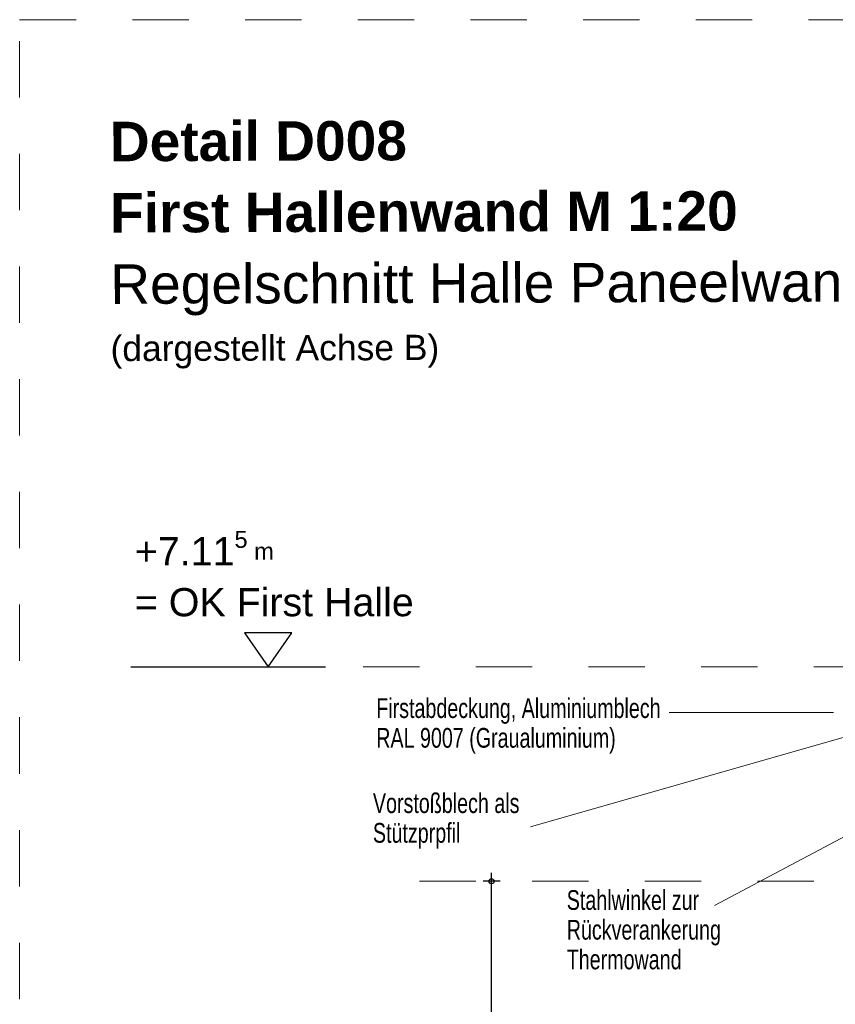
# Model space of a CAD drawing. Header units: metres. Extents: x 1316.5 to 1415.3, y -94.1 to -52.
# Tile 10 of 256: x 1316.5 to 1318, y -55.7 to -54. Entities that reach past the tile are written whole.
import ezdxf

# ---------------------------------------------------------------- set-up
doc = ezdxf.new("R2010")
doc.units = ezdxf.units.M
doc.header["$PDMODE"] = 65
for name, pattern in [('AUSGEZOGEN', [0]), ('PUNKT2_S9', [0.0015, 0, -0.0015]), ('STRICHLINIE_S4', [0.008, 0.006, -0.002]), ('STRICHPUNKT2_S5', [0.1, 0.07, -0.01, 0.01, -0.01])]:
    doc.linetypes.add(name, pattern=pattern)
for name, color, linetype, lineweight in [('XR$7$Maßlinie 1_50', 7, 'AUSGEZOGEN', 25), ('XR$7$Text 1_100', 3, 'AUSGEZOGEN', 18), ('XR$7$Text 1_50', 3, 'AUSGEZOGEN', 18), ('XR$7$Wand', 1, 'AUSGEZOGEN', 50), ('XR$7$Wand Mauerwerk tr_1', 42, 'AUSGEZOGEN', 18)]:
    doc.layers.add(name, color=color, linetype=linetype, lineweight=lineweight)
doc.styles.add('ARIAL', font='arial.ttf')
doc.dimstyles.new('DIMSTYLE_27', dxfattribs={"dimtxt": 0.04, "dimasz": 0.03, "dimexe": 0, "dimexo": 1e-06, "dimgap": 0.02, "dimtad": 2, "dimrnd": 0.005, "dimzin": 4, "dimdsep": 46, "dimtxsty": 'ARIAL', "dimblk1": 'ALL_ML_KREIS', "dimblk2": 'ALL_ML_KREIS', "dimsah": 1, "dimcen": 0, "dimse1": 1, "dimse2": 1, "dimclrd": 7, "dimclre": 7, "dimclrt": 7, "dimadec": 0, "dimazin": 0, "dimtfac": 1, "dimtdec": 0, "dimtix": 1, "dimtmove": 2, "dimatfit": 3, "dimfxl": 0, "dimtzin": 0, "dimlwd": 0, "dimlwe": 25, "dimarcsym": 0})

# ---------------------------------------------------------------- blocks, each defined once
blk = doc.blocks.new('NSY144')
at = {"color": 0, "linetype": 'ByBlock', "lineweight": -2}
for p, q in [((0.007, 0.01), (-0.007, 0.01)), ((-0.007, 0.01), (0, 0)), ((0, 0), (0.007, 0.01))]:
    blk.add_line(p, q, dxfattribs=at)
blk = doc.blocks.new('ALL_ML_KREIS')
at = {"color": 0, "linetype": 'ByBlock', "lineweight": -2}
for p, q in [((-1, 0), (0.5, 0)), ((0, -0.5), (0, 0.5))]:
    blk.add_line(p, q, dxfattribs=at)
blk.add_circle((0, 0), 0.15, dxfattribs=at)
blk = doc.blocks.new('*D583')
at = {"layer": 'DEFPOINTS', "color": 7, "linetype": 'AUSGEZOGEN', "lineweight": 25, "transparency": 33554687}
for p in [(1318.3417, -55.4923), (1317.3698, -56.7023), (1318.3417, -56.7023)]:
    blk.add_point(p, dxfattribs=at)
at = {"layer": 'XR$7$Maßlinie 1_50', "color": 7, "linetype": 'AUSGEZOGEN', "lineweight": -2, "transparency": 33554687}
blk.add_line((1317.3698, -56.7023), (1317.3698, -55.4923), dxfattribs=at)
at = {"layer": 'XR$7$Maßlinie 1_50', "color": 7, "linetype": 'AUSGEZOGEN', "lineweight": 25, "transparency": 33554687, "xscale": 0.03, "yscale": 0.03, "zscale": 0.03}
for p, rotation in [((1317.3698, -55.4923), 90), ((1317.3698, -56.7023), 270)]:
    blk.add_blockref('ALL_ML_KREIS', p, dxfattribs=dict(at, rotation=rotation))
at = {"layer": 'XR$7$Maßlinie 1_50', "color": 7, "linetype": 'AUSGEZOGEN', "lineweight": 25, "transparency": 33554687, "insert": (1317.3398, -56.0906), "char_height": 0.04, "width": 0.16, "attachment_point": 5, "rotation": 90, "style": 'ARIAL'}
blk.add_mtext('\\A1;{\\A1;{1.21\\H0.026400;\\S^ ;}}', dxfattribs=at)

msp = doc.modelspace()

# ---------------------------------------------------------------- linework, layer by layer
at = {"layer": 'XR$7$Maßlinie 1_50', "color": 3, "linetype": 'STRICHPUNKT2_S5', "lineweight": 25, "transparency": 33554687}
msp.add_line((1316.7294, -55.1116), (1316.9572, -55.1116), dxfattribs=at)
at = {"layer": 'XR$7$Maßlinie 1_50', "color": 3, "linetype": 'STRICHPUNKT2_S5', "lineweight": 13, "transparency": 33554687}
msp.add_line((1318.0417, -55.1116), (1317.0753, -55.1116), dxfattribs=at)
at = {"layer": 'XR$7$Text 1_100', "color": 3, "linetype": 'AUSGEZOGEN', "lineweight": 25, "transparency": 33554687}
msp.add_line((1316.7909, -55.1116), (1317.0753, -55.1116), dxfattribs=at)
at = {"layer": 'XR$7$Wand', "color": 3, "linetype": 'AUSGEZOGEN', "lineweight": 13, "transparency": 33554687}
for p, q in [((1317.6847, -55.1927), (1317.9767, -55.1927)), ((1317.4389, -55.3954), (1317.9997, -55.2352)), ((1317.7653, -55.5354), (1318.1942, -55.3078))]:
    msp.add_line(p, q, dxfattribs=at)
at = {"layer": 'XR$7$Wand Mauerwerk tr_1', "color": 4, "linetype": 'PUNKT2_S9', "lineweight": 13, "transparency": 33554687}
msp.add_line((1318.3417, -55.4923), (1317.1677, -55.4923), dxfattribs=at)
at = {"layer": 'XR$7$Wand Mauerwerk tr_1', "color": 7, "linetype": 'STRICHLINIE_S4', "lineweight": 18, "transparency": 33554687}
msp.add_lwpolyline([(1316.5323, -53.9635), (1319.8726, -53.9635), (1319.8726, -57.5013), (1316.5323, -57.5013), (1316.5323, -53.9635)], close=True, dxfattribs=at)

# ---------------------------------------------------------------- block references
at = {"layer": 'XR$7$Text 1_100', "color": 3, "linetype": 'AUSGEZOGEN', "lineweight": 25, "transparency": 33554687, "xscale": 5.999999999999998, "yscale": 5.999999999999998, "zscale": 5.999999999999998}
msp.add_blockref('NSY144', (1316.9731, -55.1116), dxfattribs=at)

# ---------------------------------------------------------------- texts
at = {"layer": 'XR$7$Text 1_100', "color": 3, "linetype": 'AUSGEZOGEN', "lineweight": 18, "transparency": 33554687, "attachment_point": 1, "style": 'ARIAL'}
for s, insert, char_height, width, line_spacing_factor in [('\\A1;{\\fArial|i0|b0;\\H0.050000;\\W1.000000;\\C3;+7.11\\fArial|i0|b0;\\H0.600000x;\\S5^ ;\\fArial|i0|b0; m}\\P{\\fArial|i0|b0;\\H0.050000;\\W1.000000;\\C3;= OK First Halle}\\P', (1316.7368, -54.8706), 0.05, 0.518924, 1.084337), ('\\A1;{\\fArial|i0|b0;\\H0.035000;\\W0.714286;\\C3;Vorstoßblech als}\\P{\\fArial|i0|b0;\\H0.035000;\\W0.714286;\\C3;Stützprpfil}\\P', (1317.1592, -55.3361), 0.035, 0.273798, 0.903614), ('\\A1;{\\fArial|i0|b0;\\H0.035000;\\W0.714286;\\C3;Stahlwinkel zur}\\P{\\fArial|i0|b0;\\H0.035000;\\W0.714286;\\C3;Rückverankerung}\\P{\\fArial|i0|b0;\\H0.035000;\\W0.714286;\\C3;Thermowand}\\P', (1317.5032, -55.508), 0.035, 0.287982, 0.903614)]:
    msp.add_mtext(s, dxfattribs=dict(at, insert=insert, char_height=char_height, width=width, line_spacing_factor=line_spacing_factor))
at = {"layer": 'XR$7$Text 1_50', "color": 3, "linetype": 'AUSGEZOGEN', "lineweight": 25, "transparency": 33554687, "insert": (1316.6922, -54.1447), "char_height": 0.07, "width": 1.39891, "attachment_point": 1, "rotation": 0.1872, "line_spacing_factor": 1.084337, "style": 'ARIAL'}
msp.add_mtext('\\A1;{\\fArial|i0|b1;\\H0.070000;\\W1.000000;\\C3;Detail D008}\\P{\\fArial|i0|b1;\\H0.070000;\\W1.000000;\\C3;First Hallenwand M 1:20}\\P{\\fArial|i0|b0;\\H0.070000;\\W1.000000;\\C3;Regelschnitt Halle Paneelwand}\\P{\\fArial|i0|b0;\\H0.045000;\\W1.000000;\\C3;(dargestellt Achse B)}\\P', dxfattribs=at)
at = {"layer": 'XR$7$Text 1_50', "color": 3, "linetype": 'AUSGEZOGEN', "lineweight": 18, "transparency": 33554687, "insert": (1317.1651, -55.1675), "char_height": 0.035, "width": 0.529651, "attachment_point": 1, "line_spacing_factor": 0.903614, "style": 'ARIAL'}
msp.add_mtext('\\A1;{\\fArial|i0|b0;\\H0.035000;\\W0.714286;\\C3;Firstabdeckung, Aluminiumblech }\\P{\\fArial|i0|b0;\\H0.035000;\\W0.714286;\\C3;RAL 9007 (Graualuminium)}\\P', dxfattribs=at)

# ---------------------------------------------------------------- dimensions: what is measured, and where the dimension line sits
at = {"layer": 'XR$7$Maßlinie 1_50', "color": 7, "linetype": 'AUSGEZOGEN', "lineweight": 25, "transparency": 33554687}
dim = msp.add_linear_dim(base=(1317.3698, -55.4923), p1=(1318.3417, -56.7023), p2=(1318.3417, -55.4923), angle=90, dimstyle='DIMSTYLE_27', override={"dimpost": '<>', "dimclrd": 7, "dimclre": 7, "dimclrt": 7, "dimlwd": 0, "dimlwe": 25}, dxfattribs=at)
dim.commit()
dim.dimension.update_dxf_attribs({"geometry": '*D583', "text_midpoint": (1317.3398, -56.0906), "dimtype": 160})

doc.saveas('drawing.dxf')
